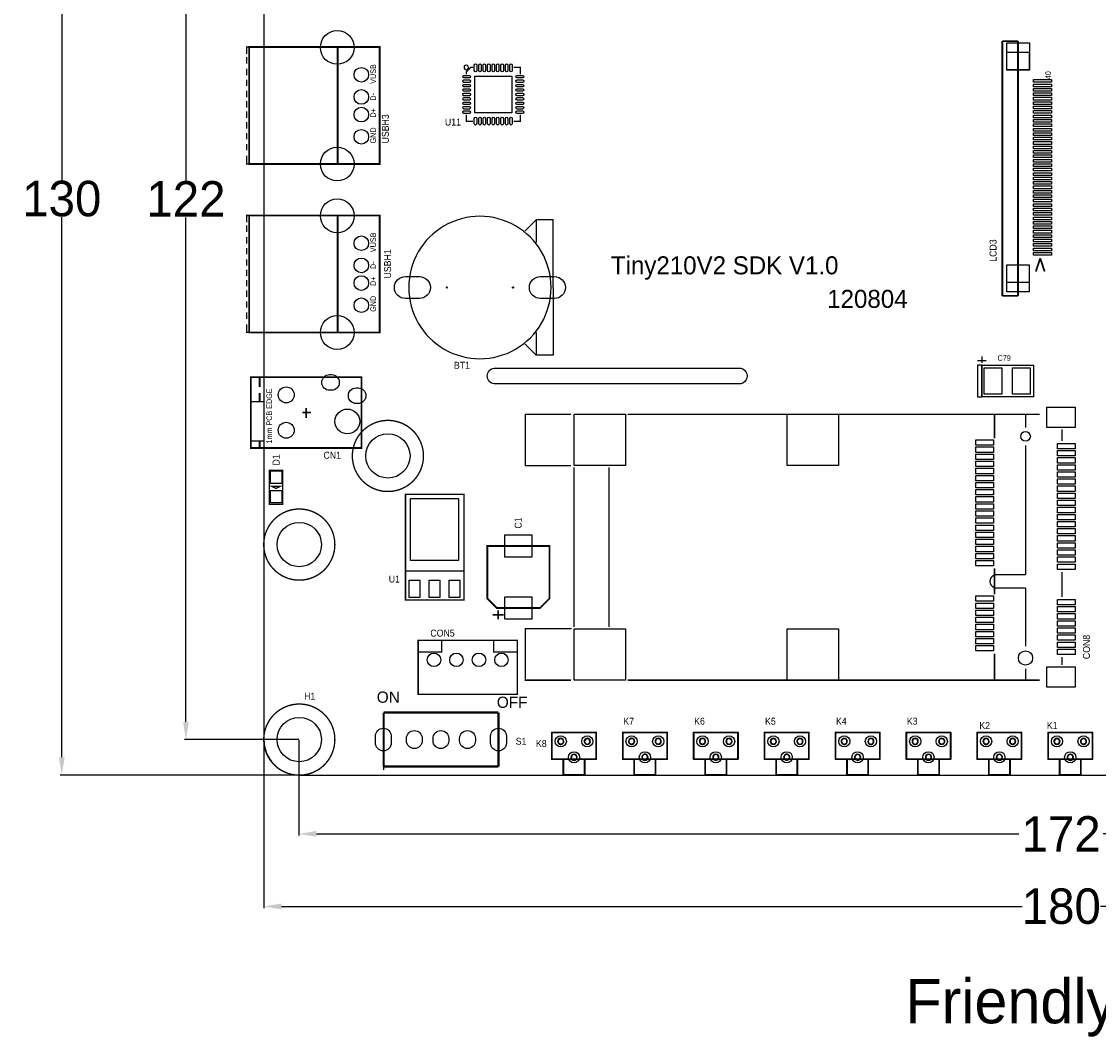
# Model space of a CAD drawing. Extents: x -27 to 182, y -30 to 147.
# Tile 1 of 3: x -27 to 94, y -30 to 85. Entities that reach past the tile are written whole.
import ezdxf

# ---------------------------------------------------------------- set-up
doc = ezdxf.new("R2010")
doc.units = 0
doc.header["$MEASUREMENT"] = 0
doc.layers.get('0').update_dxf_attribs({"linetype": 'CONTINUOUS'})
doc.layers.get('Defpoints').update_dxf_attribs({"linetype": 'CONTINUOUS'})
for name, color, linetype in [('BG_OUTLINE', 2, 'CONTINUOUS'), ('BG_SILKSCREEN_TOP', 1, 'CONTINUOUS'), ('PG_SILKSCREEN_TOP', 9, 'CONTINUOUS'), ('PIN_BOTTOM', 11, 'CONTINUOUS'), ('PIN_TOP', 10, 'CONTINUOUS'), ('RD_SILKSCREEN_TOP', 13, 'CONTINUOUS')]:
    doc.layers.add(name, color=color, linetype=linetype)
doc.dimstyles.get("Standard").update_dxf_attribs({"dimtxt": 0.18, "dimasz": 0.18, "dimexe": 0.18, "dimexo": 0.0625, "dimgap": 0.09, "dimtad": 0, "dimtih": 1, "dimtoh": 1, "dimdec": 4, "dimzin": 0, "dimdsep": 46, "dimtxsty": 'STANDARD', "dimcen": 0.09, "dimadec": 0, "dimazin": 0, "dimtfac": 1, "dimtdec": 4, "dimtofl": 0, "dimtmove": 0, "dimatfit": 3, "dimfxl": 1, "dimtolj": 1, "dimtzin": 0, "dimarcsym": 0})

# ---------------------------------------------------------------- blocks, each defined once
blk = doc.blocks.new('*D8')
at = {"color": 0, "linetype": 'ByBlock', "lineweight": -2}
for p, q in [((3.94, 130.01), (-22.98, 130.01)), ((-22.8, 128.01), (-22.8, 67.1)), ((-22.8, 2), (-22.8, 62.92)), ((3.94, 0), (-22.98, 0))]:
    blk.add_line(p, q, dxfattribs=at)
at = {"color": 0}
for points in [[(-22.47, 128.01), (-23.13, 128.01), (-22.8, 130.01)], [(-23.13, 2), (-22.47, 2), (-22.8, 0)]]:
    blk.add_solid(points, dxfattribs=at)
at = {"layer": 'Defpoints', "color": 0}
for p in [(4, 130.01), (-22.8, 0), (4, 0)]:
    blk.add_point(p, dxfattribs=at)
at = {"color": 0, "linetype": 'ByBlock', "insert": (-22.8, 65.01), "char_height": 4, "attachment_point": 5}
blk.add_mtext('\\A1;130', dxfattribs=at)
blk = doc.blocks.new('*D9')
at = {"color": 0, "linetype": 'ByBlock', "lineweight": -2}
for p, q in [((3.94, 126), (-8.97, 126)), ((-8.79, 124), (-8.79, 67.09)), ((-8.79, 6), (-8.79, 62.91)), ((3.94, 4), (-8.97, 4))]:
    blk.add_line(p, q, dxfattribs=at)
at = {"color": 0}
for points in [[(-8.46, 124), (-9.12, 124), (-8.79, 126)], [(-9.12, 6), (-8.46, 6), (-8.79, 4)]]:
    blk.add_solid(points, dxfattribs=at)
at = {"layer": 'Defpoints', "color": 0}
for p in [(-8.79, 126), (4, 126), (4, 4)]:
    blk.add_point(p, dxfattribs=at)
at = {"color": 0, "linetype": 'ByBlock', "insert": (-8.79, 65), "char_height": 4, "attachment_point": 5}
blk.add_mtext('\\A1;122', dxfattribs=at)
blk = doc.blocks.new('*D10')
at = {"color": 0, "linetype": 'ByBlock', "lineweight": -2}
for p, q in [((3.94, 3.94), (3.94, -6.82)), ((176, 3.94), (176, -6.82)), ((5.94, -6.64), (85.21, -6.64)), ((174, -6.64), (94.73, -6.64))]:
    blk.add_line(p, q, dxfattribs=at)
at = {"color": 0}
for points in [[(5.94, -6.3), (5.94, -6.97), (3.94, -6.64)], [(174, -6.97), (174, -6.3), (176, -6.64)]]:
    blk.add_solid(points, dxfattribs=at)
at = {"layer": 'Defpoints', "color": 0}
for p in [(3.94, 4), (176, 4), (3.94, -6.64)]:
    blk.add_point(p, dxfattribs=at)
at = {"color": 0, "linetype": 'ByBlock', "insert": (89.97, -6.64), "char_height": 4, "attachment_point": 5}
blk.add_mtext('\\A1;172', dxfattribs=at)
blk = doc.blocks.new('*D11')
at = {"color": 0, "linetype": 'ByBlock', "lineweight": -2}
for p, q in [((-0.01, 3.94), (-0.01, -15)), ((180, 3.94), (180, -15)), ((1.99, -14.82), (85.57, -14.82)), ((178, -14.82), (94.42, -14.82))]:
    blk.add_line(p, q, dxfattribs=at)
at = {"color": 0}
for points in [[(1.99, -14.49), (1.99, -15.16), (-0.01, -14.82)], [(178, -15.16), (178, -14.49), (180, -14.82)]]:
    blk.add_solid(points, dxfattribs=at)
at = {"layer": 'Defpoints', "color": 0}
for p in [(-0.01, 4), (180, 4), (-0.01, -14.82)]:
    blk.add_point(p, dxfattribs=at)
at = {"color": 0, "linetype": 'ByBlock', "insert": (89.99, -14.82), "char_height": 4, "attachment_point": 5}
blk.add_mtext('\\A1;180', dxfattribs=at)

msp = doc.modelspace()

# ---------------------------------------------------------------- linework, layer by layer
at = {"layer": 'BG_OUTLINE'}
for points in [[(4, 0), (175.9999, 0, 0.414214), (179.9999, 4), (179.9999, 126, 0.414214), (175.9999, 130), (4, 130, 0.414214), (0, 126), (0, 4, 0.414215)], [(26.0079, 45.909), (53.5669, 45.909, -1.095754), (53.5669, 44.131), (26.0079, 44.131, -0.892174)]]:
    msp.add_lwpolyline(points, format="xyb", close=True, dxfattribs=at)
at = {"layer": 'BG_SILKSCREEN_TOP', "const_width": 0.1999}
for points in [[(32.5024, 1.8026), (32.5024, 4.8026)], [(32.5024, 4.8026), (37.5024, 4.8026)], [(37.5024, 1.8026), (37.5024, 4.8026)], [(40.5023, 1.8026), (40.5023, 4.8026)], [(40.5023, 4.8026), (45.5023, 4.8026)], [(45.5023, 1.8026), (45.5023, 4.8026)], [(48.5024, 1.8026), (48.5024, 4.8026)], [(48.5024, 4.8026), (53.5024, 4.8026)], [(53.5024, 1.8026), (53.5024, 4.8026)], [(56.5024, 1.8026), (56.5024, 4.8026)], [(56.5024, 4.8026), (61.5024, 4.8026)], [(61.5024, 1.8026), (61.5024, 4.8026)], [(64.5024, 1.8026), (64.5024, 4.8026)], [(64.5024, 4.8026), (69.5023, 4.8026)], [(69.5023, 1.8026), (69.5023, 4.8026)], [(72.5024, 1.8026), (72.5024, 4.8026)], [(72.5024, 4.8026), (77.5023, 4.8026)], [(77.5023, 1.8026), (77.5023, 4.8026)], [(80.5024, 1.8026), (80.5024, 4.8026)], [(80.5024, 4.8026), (85.5023, 4.8026)], [(85.5023, 1.8026), (85.5023, 4.8026)], [(88.5024, 1.8026), (88.5024, 4.8026)], [(88.5024, 4.8026), (93.5023, 4.8026)], [(93.5023, 1.8026), (93.5023, 4.8026)], [(32.5024, 1.8026), (37.5024, 1.8026)], [(33.8024, 0.0025), (33.8024, 1.8026)], [(36.2024, 0.0025), (36.2024, 1.8026)], [(40.5023, 1.8026), (45.5023, 1.8026)], [(41.8023, 0.0025), (41.8023, 1.8026)], [(44.2024, 0.0025), (44.2024, 1.8026)], [(48.5024, 1.8026), (53.5024, 1.8026)], [(49.8024, 0.0025), (49.8024, 1.8026)], [(52.2024, 0.0025), (52.2024, 1.8026)], [(56.5024, 1.8026), (61.5024, 1.8026)], [(57.8024, 0.0025), (57.8024, 1.8026)], [(60.2024, 0.0025), (60.2024, 1.8026)], [(64.5024, 1.8026), (69.5023, 1.8026)], [(65.8023, 0.0025), (65.8023, 1.8026)], [(68.2024, 0.0025), (68.2024, 1.8026)], [(72.5024, 1.8026), (77.5023, 1.8026)], [(73.8023, 0.0025), (73.8023, 1.8026)], [(76.2024, 0.0025), (76.2024, 1.8026)], [(80.5024, 1.8026), (85.5023, 1.8026)], [(81.8023, 0.0025), (81.8023, 1.8026)], [(84.2024, 0.0025), (84.2024, 1.8026)], [(88.5024, 1.8026), (93.5023, 1.8026)], [(89.8023, 0.0025), (89.8023, 1.8026)], [(92.2024, 0.0025), (92.2024, 1.8026)], [(33.8024, 0.0025), (36.2024, 0.0025)], [(41.8023, 0.0025), (44.2024, 0.0025)], [(49.8024, 0.0025), (52.2024, 0.0025)], [(57.8024, 0.0025), (60.2024, 0.0025)], [(65.8023, 0.0025), (68.2024, 0.0025)], [(73.8023, 0.0025), (76.2024, 0.0025)], [(81.8023, 0.0025), (84.2024, 0.0025)], [(89.8023, 0.0025), (92.2024, 0.0025)]]:
    msp.add_lwpolyline(points, dxfattribs=at)
at = {"layer": 'BG_SILKSCREEN_TOP', "const_width": 0.1001}
for points in [[(32.5524, 4.8026, 1), (32.452601, 4.802613, 1)], [(32.5524, 4.8026, 1), (32.452601, 4.802613, 1)], [(37.5524, 4.8026, 1), (37.452581, 4.802613, 1)], [(37.5524, 4.8026, 1), (37.452581, 4.802613, 1)], [(40.5524, 4.8026, 1), (40.452569, 4.802613, 1)], [(40.5524, 4.8026, 1), (40.452569, 4.802613, 1)], [(45.5524, 4.8026, 1), (45.452549, 4.802613, 1)], [(45.5524, 4.8026, 1), (45.452549, 4.802613, 1)], [(48.5524, 4.8026, 1), (48.452638, 4.802613, 1)], [(48.5524, 4.8026, 1), (48.452638, 4.802613, 1)], [(53.5524, 4.8026, 1), (53.452618, 4.802613, 1)], [(53.5524, 4.8026, 1), (53.452618, 4.802613, 1)], [(56.5525, 4.8026, 1), (56.452608, 4.802613, 1)], [(56.5525, 4.8026, 1), (56.452608, 4.802613, 1)], [(61.5524, 4.8026, 1), (61.452586, 4.802613, 1)], [(61.5524, 4.8026, 1), (61.452586, 4.802613, 1)], [(64.5524, 4.8026, 1), (64.452574, 4.802613, 1)], [(64.5524, 4.8026, 1), (64.452574, 4.802613, 1)], [(69.5524, 4.8026, 1), (69.452554, 4.802613, 1)], [(69.5524, 4.8026, 1), (69.452554, 4.802613, 1)], [(72.5524, 4.8026, 1), (72.452644, 4.802613, 1)], [(72.5524, 4.8026, 1), (72.452644, 4.802613, 1)], [(77.5524, 4.8026, 1), (77.452624, 4.802613, 1)], [(77.5524, 4.8026, 1), (77.452624, 4.802613, 1)], [(80.5524, 4.8026, 1), (80.452612, 4.802613, 1)], [(80.5524, 4.8026, 1), (80.452612, 4.802613, 1)], [(85.5524, 4.8026, 1), (85.452592, 4.802613, 1)], [(85.5524, 4.8026, 1), (85.452592, 4.802613, 1)], [(88.5524, 4.8026, 1), (88.45258, 4.802613, 1)], [(88.5524, 4.8026, 1), (88.45258, 4.802613, 1)], [(93.5524, 4.8026, 1), (93.45256, 4.802613, 1)], [(93.5524, 4.8026, 1), (93.45256, 4.802613, 1)], [(32.5524, 1.8026, 1), (32.452601, 1.802625, 1)], [(32.5524, 1.8026, 1), (32.452601, 1.802625, 1)], [(33.8524, 1.8026, 1), (33.752646, 1.802625, 1)], [(36.2524, 1.8026, 1), (36.152434, 1.802625, 1)], [(37.5524, 1.8026, 1), (37.452581, 1.802625, 1)], [(37.5524, 1.8026, 1), (37.452581, 1.802625, 1)], [(40.5524, 1.8026, 1), (40.452569, 1.802625, 1)], [(40.5524, 1.8026, 1), (40.452569, 1.802625, 1)], [(41.8523, 1.8026, 1), (41.752511, 1.802625, 1)], [(44.2524, 1.8026, 1), (44.1523, 1.802625, 1)], [(45.5524, 1.8026, 1), (45.452549, 1.802625, 1)], [(45.5524, 1.8026, 1), (45.452549, 1.802625, 1)], [(48.5524, 1.8026, 1), (48.452638, 1.802625, 1)], [(48.5524, 1.8026, 1), (48.452638, 1.802625, 1)], [(49.8524, 1.8026, 1), (49.752582, 1.802625, 1)], [(52.2525, 1.8026, 1), (52.152371, 1.802625, 1)], [(53.5524, 1.8026, 1), (53.452618, 1.802625, 1)], [(53.5524, 1.8026, 1), (53.452618, 1.802625, 1)], [(56.5525, 1.8026, 1), (56.452608, 1.802625, 1)], [(56.5525, 1.8026, 1), (56.452608, 1.802625, 1)], [(57.8524, 1.8026, 1), (57.752601, 1.802625, 1)], [(60.2525, 1.8026, 1), (60.152441, 1.802625, 1)], [(61.5524, 1.8026, 1), (61.452586, 1.802625, 1)], [(61.5524, 1.8026, 1), (61.452586, 1.802625, 1)], [(64.5524, 1.8026, 1), (64.452574, 1.802625, 1)], [(64.5524, 1.8026, 1), (64.452574, 1.802625, 1)], [(65.8524, 1.8026, 1), (65.752518, 1.802625, 1)], [(68.2524, 1.8026, 1), (68.152306, 1.802625, 1)], [(69.5524, 1.8026, 1), (69.452554, 1.802625, 1)], [(69.5524, 1.8026, 1), (69.452554, 1.802625, 1)], [(72.5524, 1.8026, 1), (72.452644, 1.802625, 1)], [(72.5524, 1.8026, 1), (72.452644, 1.802625, 1)], [(73.8524, 1.8026, 1), (73.752486, 1.802625, 1)], [(76.2524, 1.8026, 1), (76.152274, 1.802625, 1)], [(77.5524, 1.8026, 1), (77.452624, 1.802625, 1)], [(77.5524, 1.8026, 1), (77.452624, 1.802625, 1)], [(80.5524, 1.8026, 1), (80.452612, 1.802625, 1)], [(80.5524, 1.8026, 1), (80.452612, 1.802625, 1)], [(81.8524, 1.8026, 1), (81.752454, 1.802625, 1)], [(84.2524, 1.8026, 1), (84.152343, 1.802625, 1)], [(85.5524, 1.8026, 1), (85.452592, 1.802625, 1)], [(85.5524, 1.8026, 1), (85.452592, 1.802625, 1)], [(88.5524, 1.8026, 1), (88.45258, 1.802625, 1)], [(88.5524, 1.8026, 1), (88.45258, 1.802625, 1)], [(89.8524, 1.8026, 1), (89.752524, 1.802625, 1)], [(92.2524, 1.8026, 1), (92.152311, 1.802625, 1)], [(93.5524, 1.8026, 1), (93.45256, 1.802625, 1)], [(93.5524, 1.8026, 1), (93.45256, 1.802625, 1)], [(33.8524, 0.0025, 1), (33.752646, 0.002478, 1)], [(33.8524, 0.0025, 1), (33.752646, 0.002478, 1)], [(36.2524, 0.0025, 1), (36.152434, 0.002478, 1)], [(36.2524, 0.0025, 1), (36.152434, 0.002478, 1)], [(41.8523, 0.0025, 1), (41.752511, 0.002478, 1)], [(41.8523, 0.0025, 1), (41.752511, 0.002478, 1)], [(44.2524, 0.0025, 1), (44.1523, 0.002478, 1)], [(44.2524, 0.0025, 1), (44.1523, 0.002478, 1)], [(49.8524, 0.0025, 1), (49.752582, 0.002478, 1)], [(49.8524, 0.0025, 1), (49.752582, 0.002478, 1)], [(52.2525, 0.0025, 1), (52.152371, 0.002478, 1)], [(52.2525, 0.0025, 1), (52.152371, 0.002478, 1)], [(57.8524, 0.0025, 1), (57.752601, 0.002478, 1)], [(57.8524, 0.0025, 1), (57.752601, 0.002478, 1)], [(60.2525, 0.0025, 1), (60.152441, 0.002478, 1)], [(60.2525, 0.0025, 1), (60.152441, 0.002478, 1)], [(65.8524, 0.0025, 1), (65.752518, 0.002478, 1)], [(65.8524, 0.0025, 1), (65.752518, 0.002478, 1)], [(68.2524, 0.0025, 1), (68.152306, 0.002478, 1)], [(68.2524, 0.0025, 1), (68.152306, 0.002478, 1)], [(73.8524, 0.0025, 1), (73.752486, 0.002478, 1)], [(73.8524, 0.0025, 1), (73.752486, 0.002478, 1)], [(76.2524, 0.0025, 1), (76.152274, 0.002478, 1)], [(76.2524, 0.0025, 1), (76.152274, 0.002478, 1)], [(81.8524, 0.0025, 1), (81.752454, 0.002478, 1)], [(81.8524, 0.0025, 1), (81.752454, 0.002478, 1)], [(84.2524, 0.0025, 1), (84.152343, 0.002478, 1)], [(84.2524, 0.0025, 1), (84.152343, 0.002478, 1)], [(89.8524, 0.0025, 1), (89.752524, 0.002478, 1)], [(89.8524, 0.0025, 1), (89.752524, 0.002478, 1)], [(92.2524, 0.0025, 1), (92.152311, 0.002478, 1)], [(92.2524, 0.0025, 1), (92.152311, 0.002478, 1)]]:
    msp.add_lwpolyline(points, format="xyb", close=True, dxfattribs=at)
at = {"layer": 'BG_SILKSCREEN_TOP'}
for points in [[(33.8531, 3.8026, 1), (33.151592, 3.802617, 1)], [(33.8531, 3.8026, 1), (33.151592, 3.802617, 1)], [(33.8024, 3.8026, 1), (33.202394, 3.802617, 1)], [(36.8534, 3.8026, 1), (36.151585, 3.802617, 1)], [(36.8534, 3.8026, 1), (36.151585, 3.802617, 1)], [(36.8026, 3.8026, 1), (36.202385, 3.802617, 1)], [(41.8531, 3.8026, 1), (41.151611, 3.802617, 1)], [(41.8531, 3.8026, 1), (41.151611, 3.802617, 1)], [(41.8023, 3.8026, 1), (41.202411, 3.802617, 1)], [(44.8534, 3.8026, 1), (44.151604, 3.802617, 1)], [(44.8534, 3.8026, 1), (44.151604, 3.802617, 1)], [(44.8026, 3.8026, 1), (44.202404, 3.802617, 1)], [(49.8532, 3.8026, 1), (49.15158, 3.802617, 1)], [(49.8532, 3.8026, 1), (49.15158, 3.802617, 1)], [(49.8024, 3.8026, 1), (49.20238, 3.802617, 1)], [(52.8534, 3.8026, 1), (52.151622, 3.802617, 1)], [(52.8534, 3.8026, 1), (52.151622, 3.802617, 1)], [(52.8026, 3.8026, 1), (52.202422, 3.802617, 1)], [(57.8532, 3.8026, 1), (57.151599, 3.802617, 1)], [(57.8532, 3.8026, 1), (57.151599, 3.802617, 1)], [(57.8024, 3.8026, 1), (57.202399, 3.802617, 1)], [(60.8534, 3.8026, 1), (60.15159, 3.802617, 1)], [(60.8534, 3.8026, 1), (60.15159, 3.802617, 1)], [(60.8026, 3.8026, 1), (60.20239, 3.802617, 1)], [(65.8531, 3.8026, 1), (65.151616, 3.802617, 1)], [(65.8531, 3.8026, 1), (65.151616, 3.802617, 1)], [(65.8023, 3.8026, 1), (65.202416, 3.802617, 1)], [(68.8534, 3.8026, 1), (68.151609, 3.802617, 1)], [(68.8534, 3.8026, 1), (68.151609, 3.802617, 1)], [(68.8026, 3.8026, 1), (68.202409, 3.802617, 1)], [(73.8531, 3.8026, 1), (73.151584, 3.802617, 1)], [(73.8531, 3.8026, 1), (73.151584, 3.802617, 1)], [(73.8023, 3.8026, 1), (73.202384, 3.802617, 1)], [(76.8534, 3.8026, 1), (76.151577, 3.802617, 1)], [(76.8534, 3.8026, 1), (76.151577, 3.802617, 1)], [(76.8026, 3.8026, 1), (76.202377, 3.802617, 1)], [(81.8531, 3.8026, 1), (81.151603, 3.802617, 1)], [(81.8531, 3.8026, 1), (81.151603, 3.802617, 1)], [(81.8023, 3.8026, 1), (81.202403, 3.802617, 1)], [(84.8534, 3.8026, 1), (84.151596, 3.802617, 1)], [(84.8534, 3.8026, 1), (84.151596, 3.802617, 1)], [(84.8026, 3.8026, 1), (84.202396, 3.802617, 1)], [(89.8531, 3.8026, 1), (89.151622, 3.802617, 1)], [(89.8531, 3.8026, 1), (89.151622, 3.802617, 1)], [(89.8023, 3.8026, 1), (89.202422, 3.802617, 1)], [(92.8534, 3.8026, 1), (92.151615, 3.802617, 1)], [(92.8534, 3.8026, 1), (92.151615, 3.802617, 1)], [(92.8026, 3.8026, 1), (92.202415, 3.802617, 1)], [(35.3533, 2.0025, 1), (34.651691, 2.002521, 1)], [(35.3533, 2.0025, 1), (34.651691, 2.002521, 1)], [(35.3025, 2.0025, 1), (34.702491, 2.002521, 1)], [(43.3532, 2.0025, 1), (42.651708, 2.002521, 1)], [(43.3532, 2.0025, 1), (42.651708, 2.002521, 1)], [(43.3024, 2.0025, 1), (42.702508, 2.002521, 1)], [(51.3533, 2.0025, 1), (50.651678, 2.002521, 1)], [(51.3533, 2.0025, 1), (50.651678, 2.002521, 1)], [(51.3025, 2.0025, 1), (50.702478, 2.002521, 1)], [(59.3533, 2.0025, 1), (58.651798, 2.002521, 1)], [(59.3533, 2.0025, 1), (58.651798, 2.002521, 1)], [(59.3025, 2.0025, 1), (58.702598, 2.002521, 1)], [(67.3533, 2.0025, 1), (66.651715, 2.002521, 1)], [(67.3533, 2.0025, 1), (66.651715, 2.002521, 1)], [(67.3025, 2.0025, 1), (66.702515, 2.002521, 1)], [(75.3533, 2.0025, 1), (74.651683, 2.002521, 1)], [(75.3533, 2.0025, 1), (74.651683, 2.002521, 1)], [(75.3025, 2.0025, 1), (74.702483, 2.002521, 1)], [(83.3533, 2.0025, 1), (82.651702, 2.002521, 1)], [(83.3533, 2.0025, 1), (82.651702, 2.002521, 1)], [(83.3025, 2.0025, 1), (82.702502, 2.002521, 1)], [(91.3533, 2.0025, 1), (90.651721, 2.002521, 1)], [(91.3533, 2.0025, 1), (90.651721, 2.002521, 1)], [(91.3025, 2.0025, 1), (90.702521, 2.002521, 1)]]:
    msp.add_lwpolyline(points, format="xyb", close=True, dxfattribs=at)
at = {"layer": 'PG_SILKSCREEN_TOP'}
for points, const_width in [([(85.1113, 82.8037), (83.3364, 82.8037)], 0.2032), ([(83.3364, 54.0537), (83.3364, 82.8037)], 0.2032), ([(85.1113, 54.0537), (85.1113, 82.8037)], 0.2032), ([(-1.9515, 81.3647), (-1.9515, 82.1267), (-1.6467, 82.1267)], 0.1524), ([(8.2847, 68.9289), (13.0726, 68.9289), (13.0726, 82.1369), (-1.6594, 82.1369), (-1.6594, 68.9289), (8.2949, 68.9289), (8.3355, 68.9695), (8.3355, 82.0505)], 0.2032), ([(-1.9515, 80.2725), (-1.9515, 81.0091)], 0.1524), ([(-1.9515, 78.9517), (-1.9515, 79.6883)], 0.1524), ([(23.6055, 79.8285), (23.3515, 79.8285), (22.8435, 79.3205), (22.8435, 79.0665)], 0.1524), ([(28.1775, 79.8285), (28.9395, 79.8285), (28.9395, 79.0665)], 0.1524), ([(-1.9515, 77.7325), (-1.9515, 78.4691)], 0.1524), ([(-1.9515, 76.4625), (-1.9515, 77.1991)], 0.1524), ([(-1.9515, 75.2941), (-1.9515, 76.0307)], 0.1524), ([(-1.9515, 74.1257), (-1.9515, 74.8623)], 0.1524), ([(22.8435, 74.4945), (22.8435, 73.7325), (23.6055, 73.7325)], 0.1524), ([(28.1775, 73.7325), (28.9395, 73.7325), (28.9395, 74.4945)], 0.1524), ([(-1.9515, 72.9319), (-1.9515, 73.6685)], 0.1524), ([(-1.9515, 71.7127), (-1.9515, 72.4493)], 0.1524), ([(-1.9515, 70.4681), (-1.9515, 71.2047)], 0.1524), ([(-1.6467, 68.9441), (-1.9515, 68.9441), (-1.9515, 69.8585)], 0.1524), ([(-1.9515, 62.3647), (-1.9515, 63.1267), (-1.6467, 63.1267)], 0.1524), ([(8.2847, 49.9288), (13.0726, 49.9288), (13.0726, 63.1368), (-1.6594, 63.1368), (-1.6594, 49.9288), (8.2949, 49.9288), (8.3355, 49.9695), (8.3355, 63.0505)], 0.2032), ([(-1.9515, 61.2725), (-1.9515, 62.0091)], 0.1524), ([(-1.9515, 59.9517), (-1.9515, 60.6883)], 0.1524), ([(-1.9515, 58.7325), (-1.9515, 59.4691)], 0.1524), ([(87.1113, 56.8038), (87.6115, 58.3037)], 0.1999), ([(88.1113, 56.8038), (87.6115, 58.3037)], 0.1999), ([(-1.9515, 57.4625), (-1.9515, 58.1991)], 0.1524), ([(-1.9515, 56.2941), (-1.9515, 57.0307)], 0.1524), ([(-1.9515, 55.1257), (-1.9515, 55.8623)], 0.1524), ([(-1.9515, 53.9319), (-1.9515, 54.6685)], 0.1524), ([(-1.9515, 52.7127), (-1.9515, 53.4493)], 0.1524), ([(85.1113, 54.0537), (83.3364, 54.0537)], 0.2032), ([(-1.9515, 51.4681), (-1.9515, 52.2047)], 0.1524), ([(-1.6467, 49.9441), (-1.9515, 49.9441), (-1.9515, 50.8585)], 0.1524), ([(80.518, 46.736), (81.534, 46.736)], 0.1524), ([(81.026, 47.244), (81.026, 46.482)], 0.1524), ([(-0.4747, 44.7939), (-0.4747, 43.7939)], 0.1999), ([(-0.4747, 43.0939), (-0.4747, 42.0939)], 0.1999), ([(4.7752, 41.3941), (4.7752, 40.2941)], 0.1999), ([(5.3251, 40.894), (4.3251, 40.894)], 0.1999), ([(34.6536, 40.7048), (29.5036, 40.7048), (29.5036, 34.9048), (34.6536, 34.9048)], 0.1524), ([(41.0536, 40.7048), (87.5536, 40.7048)], 0.1524), ([(82.4536, 40.7048), (82.4536, 38.0048)], 0.1524), ([(85.9536, 40.7048), (85.9536, 39.2048)], 0.1524), ([(90.0536, 37.7048), (90.0536, 39.0048)], 0.1524), ([(-0.4747, 37.6941), (-0.4747, 36.894)], 0.1999), ([(85.9536, 37.2048), (85.9536, 22.6048)], 0.1524), ([(35.0036, 16.7048), (35.0036, 34.7048)], 0.1524), ([(38.9536, 34.7048), (38.9536, 16.7048)], 0.1524), ([(15.9865, 23.0345), (22.5905, 23.0345)], 0.1524), ([(82.4536, 23.3048), (82.4536, 20.4048)], 0.1524), ([(82.7036, 22.6048), (85.9536, 22.6048)], 0.1524), ([(90.0536, 20.1048), (90.0536, 22.9048)], 0.1524), ([(85.9536, 21.1048), (82.7036, 21.1048)], 0.1524), ([(85.9536, 21.1048), (85.9536, 14.5048)], 0.1524), ([(26.4414, 17.5768), (26.4414, 18.5928)], 0.2032), ([(27.0764, 18.0848), (25.8064, 18.0848)], 0.2032), ([(34.6536, 10.7048), (29.5036, 10.7048), (29.5036, 16.5048), (34.7536, 16.5048)], 0.1524), ([(20.0815, 15.1615), (20.0815, 13.8915), (17.4145, 13.8915)], 0.1524), ([(25.9235, 15.1615), (25.9235, 13.8915), (28.5905, 13.8915)], 0.1524), ([(82.4536, 13.7048), (82.4536, 10.7048)], 0.1524), ([(90.0536, 12.4048), (90.0536, 13.3048)], 0.1524), ([(85.9536, 12.0048), (85.9536, 10.7048)], 0.1524), ([(87.5536, 10.7048), (41.0536, 10.7048)], 0.1524), ([(13.5255, 7.0505), (13.5255, 0.9545)], 0.254), ([(26.4795, 7.0505), (13.5255, 7.0505)], 0.254), ([(26.4795, 7.0505), (26.4795, 0.9545)], 0.254), ([(26.4795, 0.9545), (13.5255, 0.9545)], 0.254)]:
    msp.add_lwpolyline(points, dxfattribs=dict(at, const_width=const_width))
for points in [[(86.3615, 79.5538), (83.8614, 79.5538), (83.8614, 81.5538), (86.3615, 81.5538)], [(86.3615, 55.5539), (83.8614, 55.5539), (83.8614, 57.5539), (86.3615, 57.5539)], [(80.518, 46.228), (80.518, 42.672), (81.026, 42.672), (81.026, 46.228)], [(-1.4747, 42.0939), (-1.4747, 37.6941), (0.0251, 37.6941), (0.0251, 42.0939)]]:
    msp.add_lwpolyline(points, close=True, dxfattribs=at)
for points in [[(23.0975, 79.8285, 1), (22.58948, 79.828483, 1)], [(32.4147, 55.0025, 1), (16.350303, 55.002512, 1)]]:
    msp.add_lwpolyline(points, format="xyb", close=True, dxfattribs=at)
for points in [[(32.6375, 55.0025), (32.6375, 62.6225), (30.7325, 62.6225), (29.4625, 61.3525)], [(30.7325, 62.6225), (30.7325, 60.0825)], [(32.6375, 55.0025), (32.6375, 47.3825), (30.7325, 47.3825), (29.4625, 48.6525)], [(30.7325, 49.9225), (30.7325, 47.3825)], [(13.5026, 1.3355), (13.5024, 0.5735)], [(13.5026, 1.3355), (13.5024, 0.5735)], [(13.5026, 1.3355), (13.5024, 0.5735)]]:
    msp.add_lwpolyline(points, dxfattribs=at)
for points, const_width in [([(81.026, 46.228), (86.868, 46.228), (86.868, 42.672), (81.026, 42.672)], 0.1524), ([(-1.4747, 36.894), (11.0251, 36.894), (11.0251, 44.894), (-1.4747, 44.894)], 0.1999), ([(0.6096, 34.3662), (2.1336, 34.3662), (2.1336, 30.5562), (0.6096, 30.5562)], 0.1524), ([(1.8796, 32.5882), (0.8636, 32.5882), (1.3716, 32.3342)], 0.1524), ([(15.9865, 31.6705), (22.5905, 31.6705), (22.5905, 19.7325), (15.9865, 19.7325)], 0.1524), ([(31.1615, 18.8468), (26.2933, 18.8468), (25.2265, 19.9136), (25.2265, 25.8468), (32.2265, 25.8468), (32.2265, 19.9136)], 0.2032), ([(17.4145, 9.0909), (28.5905, 9.0909), (28.5905, 15.1869), (17.4145, 15.1869)], 0.1524)]:
    msp.add_lwpolyline(points, close=True, dxfattribs=dict(at, const_width=const_width))
at = {"layer": 'PG_SILKSCREEN_TOP', "const_width": 0.1524}
for points in [[(18.0132, 35.9999, 1), (9.986795, 35.999905, 1)], [(8.0132, 25.9999, 1), (-0.013216, 25.999894, 1)], [(8.0132, 4, 1), (-0.013216, 3.999984, 1)]]:
    msp.add_lwpolyline(points, format="xyb", close=True, dxfattribs=at)
msp.add_lwpolyline([(82.7036, 22.6048, 1), (82.7036, 21.1048)], format="xyb", dxfattribs=at)
at = {"layer": 'PIN_BOTTOM'}
for points in [[(7.6269, 43.405), (7.4237, 43.405, -1), (7.4237, 45.183), (7.6269, 45.183, -1)], [(10.6269, 41.9049), (10.4237, 41.9049, -1), (10.4237, 43.6829), (10.6269, 43.6829, -1)], [(12.5905, 3.6215), (12.5905, 4.3835, -1), (14.3685, 4.3835), (14.3685, 3.6215, -1)], [(16.0904, 3.8755), (16.0904, 4.1295, -1), (17.8684, 4.1295), (17.8684, 3.8755, -1)], [(19.0904, 3.8755), (19.0904, 4.1295, -1), (20.8684, 4.1295), (20.8684, 3.8755, -1)], [(22.0904, 3.8755), (22.0904, 4.1295, -1), (23.8684, 4.1295), (23.8684, 3.8755, -1)], [(25.5905, 3.6215), (25.5905, 4.3835, -1), (27.3685, 4.3835), (27.3685, 3.6215, -1)]]:
    msp.add_lwpolyline(points, format="xyb", close=True, dxfattribs=at)
for points in [[(40.7992, 34.9092), (35.008, 34.9092), (35.008, 40.7004), (40.7992, 40.7004)], [(64.8492, 34.9092), (59.058, 34.9092), (59.058, 40.7004), (64.8492, 40.7004)], [(40.7992, 10.7092), (35.008, 10.7092), (35.008, 16.5004), (40.7992, 16.5004)], [(64.8492, 10.7092), (59.058, 10.7092), (59.058, 16.5004), (64.8492, 16.5004)]]:
    msp.add_lwpolyline(points, close=True, dxfattribs=at)
for centre, radius in [((8.2847, 82.0861), 1.905), ((11.0025, 79.0025), 0.8255), ((11.0025, 76.4981), 0.8255), ((11.0025, 74.5042), 0.8255), ((11.0025, 72.0023), 0.8255), ((8.2847, 68.9289), 1.905), ((8.2847, 63.0861), 1.905), ((11.0025, 60.0025), 0.8255), ((11.0025, 57.4981), 0.8255), ((11.0025, 55.5042), 0.8255), ((20.6487, 55.0025), 0.0635), ((28.1163, 55.0025), 0.0635), ((11.0025, 53.0023), 0.8255), ((8.2847, 49.9289), 1.905), ((2.5253, 42.894), 0.9017), ((9.4252, 39.894), 1.397), ((2.5253, 38.894), 0.9017), ((14, 35.9999), 2.5), ((85.9536, 38.2048), 0.5461), ((4, 25.9999), 2.5), ((19.1925, 13.0025), 0.762), ((21.7325, 13.0025), 0.762), ((24.2725, 13.0025), 0.762), ((26.8125, 13.0025), 0.762), ((85.9536, 13.2048), 0.8001), ((4, 4), 2.5), ((33.5024, 3.8026), 0.635), ((36.5024, 3.8026), 0.635), ((41.5024, 3.8026), 0.635), ((44.5024, 3.8026), 0.635), ((49.5024, 3.8026), 0.635), ((52.5024, 3.8026), 0.635), ((57.5024, 3.8026), 0.635), ((60.5024, 3.8026), 0.635), ((65.5024, 3.8026), 0.635), ((68.5024, 3.8026), 0.635), ((73.5024, 3.8026), 0.635), ((76.5024, 3.8026), 0.635), ((81.5024, 3.8026), 0.635), ((84.5024, 3.8026), 0.635), ((89.5024, 3.8026), 0.635), ((92.5024, 3.8026), 0.635), ((35.0025, 2.0025), 0.635), ((43.0025, 2.0025), 0.635), ((51.0025, 2.0025), 0.635), ((59.0025, 2.0025), 0.635), ((67.0025, 2.0025), 0.635), ((75.0025, 2.0025), 0.635), ((83.0025, 2.0025), 0.635), ((91.0025, 2.0025), 0.635)]:
    msp.add_circle(centre, radius, dxfattribs=at)
at = {"layer": 'PIN_TOP'}
for points in [[(86.3879, 79.5401), (83.8479, 79.5401), (83.8479, 82.5881), (86.3879, 82.5881)], [(23.8087, 74.6977), (23.8087, 78.8633), (27.9743, 78.8633), (27.9743, 74.6977)], [(88.8797, 78.1561), (86.8477, 78.1561), (86.8477, 78.4609), (88.8797, 78.4609)], [(88.8797, 77.6559), (86.8477, 77.6559), (86.8477, 77.9607), (88.8797, 77.9607)], [(88.8797, 77.1558), (86.8477, 77.1558), (86.8477, 77.4606), (88.8797, 77.4606)], [(88.8797, 76.6557), (86.8477, 76.6557), (86.8477, 76.9605), (88.8797, 76.9605)], [(88.8797, 76.1556), (86.8477, 76.1556), (86.8477, 76.4604), (88.8797, 76.4604)], [(88.8797, 75.6554), (86.8477, 75.6554), (86.8477, 75.9602), (88.8797, 75.9602)], [(88.8797, 75.1553), (86.8477, 75.1553), (86.8477, 75.4601), (88.8797, 75.4601)], [(88.8797, 74.6552), (86.8477, 74.6552), (86.8477, 74.96), (88.8797, 74.96)], [(88.8797, 74.1551), (86.8477, 74.1551), (86.8477, 74.4599), (88.8797, 74.4599)], [(88.8797, 73.6549), (86.8477, 73.6549), (86.8477, 73.9597), (88.8797, 73.9597)], [(88.8797, 73.1548), (86.8477, 73.1548), (86.8477, 73.4596), (88.8797, 73.4596)], [(88.8797, 72.6547), (86.8477, 72.6547), (86.8477, 72.9595), (88.8797, 72.9595)], [(88.8797, 72.1546), (86.8477, 72.1546), (86.8477, 72.4594), (88.8797, 72.4594)], [(88.8797, 71.6544), (86.8477, 71.6544), (86.8477, 71.9592), (88.8797, 71.9592)], [(88.8797, 71.1543), (86.8477, 71.1543), (86.8477, 71.4591), (88.8797, 71.4591)], [(88.8797, 70.6542), (86.8477, 70.6542), (86.8477, 70.959), (88.8797, 70.959)], [(88.8797, 70.1541), (86.8477, 70.1541), (86.8477, 70.4589), (88.8797, 70.4589)], [(88.8797, 69.6539), (86.8477, 69.6539), (86.8477, 69.9587), (88.8797, 69.9587)], [(88.8797, 69.1538), (86.8477, 69.1538), (86.8477, 69.4586), (88.8797, 69.4586)], [(88.8797, 68.6537), (86.8477, 68.6537), (86.8477, 68.9585), (88.8797, 68.9585)], [(88.8797, 68.1536), (86.8477, 68.1536), (86.8477, 68.4584), (88.8797, 68.4584)], [(88.8797, 67.6534), (86.8477, 67.6534), (86.8477, 67.9582), (88.8797, 67.9582)], [(88.8797, 67.1533), (86.8477, 67.1533), (86.8477, 67.4581), (88.8797, 67.4581)], [(88.8797, 66.6532), (86.8477, 66.6532), (86.8477, 66.958), (88.8797, 66.958)], [(88.8797, 66.1531), (86.8477, 66.1531), (86.8477, 66.4579), (88.8797, 66.4579)], [(88.8797, 65.6529), (86.8477, 65.6529), (86.8477, 65.9577), (88.8797, 65.9577)], [(88.8797, 65.1528), (86.8477, 65.1528), (86.8477, 65.4576), (88.8797, 65.4576)], [(88.8797, 64.6527), (86.8477, 64.6527), (86.8477, 64.9575), (88.8797, 64.9575)], [(88.8797, 64.1525), (86.8477, 64.1525), (86.8477, 64.4573), (88.8797, 64.4573)], [(88.8797, 63.6524), (86.8477, 63.6524), (86.8477, 63.9572), (88.8797, 63.9572)], [(88.8797, 63.1523), (86.8477, 63.1523), (86.8477, 63.4571), (88.8797, 63.4571)], [(88.8797, 62.6522), (86.8477, 62.6522), (86.8477, 62.957), (88.8797, 62.957)], [(88.8797, 62.152), (86.8477, 62.152), (86.8477, 62.4568), (88.8797, 62.4568)], [(88.8797, 61.6519), (86.8477, 61.6519), (86.8477, 61.9567), (88.8797, 61.9567)], [(88.8797, 61.1518), (86.8477, 61.1518), (86.8477, 61.4566), (88.8797, 61.4566)], [(88.8797, 60.6517), (86.8477, 60.6517), (86.8477, 60.9565), (88.8797, 60.9565)], [(88.8797, 60.1515), (86.8477, 60.1515), (86.8477, 60.4563), (88.8797, 60.4563)], [(88.8797, 59.6514), (86.8477, 59.6514), (86.8477, 59.9562), (88.8797, 59.9562)], [(88.8797, 59.1513), (86.8477, 59.1513), (86.8477, 59.4561), (88.8797, 59.4561)], [(88.8797, 58.6512), (86.8477, 58.6512), (86.8477, 58.956), (88.8797, 58.956)], [(86.3752, 54.5186), (83.8352, 54.5186), (83.8352, 57.5666), (86.3752, 57.5666)], [(81.3054, 42.9514), (81.3054, 45.9486), (83.2866, 45.9486), (83.2866, 42.9514)], [(84.4804, 42.9514), (84.4804, 45.9486), (86.4616, 45.9486), (86.4616, 42.9514)], [(91.5538, 39.1991), (88.3534, 39.1991), (88.3534, 41.5105), (91.5538, 41.5105)], [(40.7992, 34.9092), (35.008, 34.9092), (35.008, 40.7004), (40.7992, 40.7004)], [(64.8492, 34.9092), (59.058, 34.9092), (59.058, 40.7004), (64.8492, 40.7004)], [(82.3569, 37.2), (80.3503, 37.2), (80.3503, 37.8096), (82.3569, 37.8096)], [(82.3569, 36.4), (80.3503, 36.4), (80.3503, 37.0096), (82.3569, 37.0096)], [(91.5569, 36.8), (89.5503, 36.8), (89.5503, 37.4096), (91.5569, 37.4096)], [(91.5569, 36), (89.5503, 36), (89.5503, 36.6096), (91.5569, 36.6096)], [(82.3569, 35.6), (80.3503, 35.6), (80.3503, 36.2096), (82.3569, 36.2096)], [(82.3569, 34.8), (80.3503, 34.8), (80.3503, 35.4096), (82.3569, 35.4096)], [(91.5569, 35.2), (89.5503, 35.2), (89.5503, 35.8096), (91.5569, 35.8096)], [(0.7447, 34.3065), (2.0147, 34.3065), (2.0147, 32.9065), (0.7447, 32.9065)], [(82.3569, 34), (80.3503, 34), (80.3503, 34.6096), (82.3569, 34.6096)], [(91.5569, 34.4), (89.5503, 34.4), (89.5503, 35.0096), (91.5569, 35.0096)], [(91.5569, 33.6), (89.5503, 33.6), (89.5503, 34.2096), (91.5569, 34.2096)], [(82.3569, 33.2), (80.3503, 33.2), (80.3503, 33.8096), (82.3569, 33.8096)], [(82.3569, 32.4), (80.3503, 32.4), (80.3503, 33.0096), (82.3569, 33.0096)], [(91.5569, 32.8), (89.5503, 32.8), (89.5503, 33.4096), (91.5569, 33.4096)], [(0.7447, 32.0967), (2.0147, 32.0967), (2.0147, 30.6967), (0.7447, 30.6967)], [(82.3569, 31.6), (80.3503, 31.6), (80.3503, 32.2096), (82.3569, 32.2096)], [(91.5569, 32), (89.5503, 32), (89.5503, 32.6096), (91.5569, 32.6096)], [(91.5569, 31.2), (89.5503, 31.2), (89.5503, 31.8096), (91.5569, 31.8096)], [(16.558, 24.2029), (16.558, 31.2133), (21.9682, 31.2133), (21.9682, 24.2029)], [(82.3569, 30.8), (80.3503, 30.8), (80.3503, 31.4096), (82.3569, 31.4096)], [(82.3569, 30), (80.3503, 30), (80.3503, 30.6096), (82.3569, 30.6096)], [(91.5569, 30.4), (89.5503, 30.4), (89.5503, 31.0096), (91.5569, 31.0096)], [(82.3569, 29.2), (80.3503, 29.2), (80.3503, 29.8096), (82.3569, 29.8096)], [(91.5569, 29.6), (89.5503, 29.6), (89.5503, 30.2096), (91.5569, 30.2096)], [(91.5569, 28.8), (89.5503, 28.8), (89.5503, 29.4096), (91.5569, 29.4096)], [(82.3569, 28.4), (80.3503, 28.4), (80.3503, 29.0096), (82.3569, 29.0096)], [(82.3569, 27.6), (80.3503, 27.6), (80.3503, 28.2096), (82.3569, 28.2096)], [(91.5569, 28), (89.5503, 28), (89.5503, 28.6096), (91.5569, 28.6096)], [(30.2514, 24.5768), (27.2034, 24.5768), (27.2034, 27.1168), (30.2514, 27.1168)], [(82.3569, 26.8), (80.3503, 26.8), (80.3503, 27.4096), (82.3569, 27.4096)], [(91.5569, 27.2), (89.5503, 27.2), (89.5503, 27.8096), (91.5569, 27.8096)], [(91.5569, 26.4), (89.5503, 26.4), (89.5503, 27.0096), (91.5569, 27.0096)], [(82.3569, 26), (80.3503, 26), (80.3503, 26.6096), (82.3569, 26.6096)], [(82.3569, 25.2), (80.3503, 25.2), (80.3503, 25.8096), (82.3569, 25.8096)], [(91.5569, 25.6), (89.5503, 25.6), (89.5503, 26.2096), (91.5569, 26.2096)], [(82.3569, 24.4), (80.3503, 24.4), (80.3503, 25.0096), (82.3569, 25.0096)], [(91.5569, 24.8), (89.5503, 24.8), (89.5503, 25.4096), (91.5569, 25.4096)], [(91.5569, 24), (89.5503, 24), (89.5503, 24.6096), (91.5569, 24.6096)], [(82.3569, 23.6), (80.3503, 23.6), (80.3503, 24.2096), (82.3569, 24.2096)], [(91.5569, 23.2), (89.5503, 23.2), (89.5503, 23.8096), (91.5569, 23.8096)], [(16.4056, 20.0119), (16.4056, 21.9931), (17.5994, 21.9931), (17.5994, 20.0119)], [(18.6662, 20.0119), (18.6662, 21.9931), (19.86, 21.9931), (19.86, 20.0119)], [(20.9268, 20.0119), (20.9268, 21.9931), (22.1206, 21.9931), (22.1206, 20.0119)], [(30.2514, 17.5768), (27.2034, 17.5768), (27.2034, 20.1168), (30.2514, 20.1168)], [(82.3569, 19.6), (80.3503, 19.6), (80.3503, 20.2096), (82.3569, 20.2096)], [(91.5569, 19.2), (89.5503, 19.2), (89.5503, 19.8096), (91.5569, 19.8096)], [(82.3569, 18.8), (80.3503, 18.8), (80.3503, 19.4096), (82.3569, 19.4096)], [(82.3569, 18), (80.3503, 18), (80.3503, 18.6096), (82.3569, 18.6096)], [(91.5569, 18.4), (89.5503, 18.4), (89.5503, 19.0096), (91.5569, 19.0096)], [(82.3569, 17.2), (80.3503, 17.2), (80.3503, 17.8096), (82.3569, 17.8096)], [(91.5569, 17.6), (89.5503, 17.6), (89.5503, 18.2096), (91.5569, 18.2096)], [(91.5569, 16.8), (89.5503, 16.8), (89.5503, 17.4096), (91.5569, 17.4096)], [(40.7992, 10.7092), (35.008, 10.7092), (35.008, 16.5004), (40.7992, 16.5004)], [(64.8492, 10.7092), (59.058, 10.7092), (59.058, 16.5004), (64.8492, 16.5004)], [(82.3569, 16.4), (80.3503, 16.4), (80.3503, 17.0096), (82.3569, 17.0096)], [(82.3569, 15.6), (80.3503, 15.6), (80.3503, 16.2096), (82.3569, 16.2096)], [(91.5569, 16), (89.5503, 16), (89.5503, 16.6096), (91.5569, 16.6096)], [(91.5569, 15.2), (89.5503, 15.2), (89.5503, 15.8096), (91.5569, 15.8096)], [(82.3569, 14.8), (80.3503, 14.8), (80.3503, 15.4096), (82.3569, 15.4096)], [(82.3569, 14), (80.3503, 14), (80.3503, 14.6096), (82.3569, 14.6096)], [(91.5569, 14.4), (89.5503, 14.4), (89.5503, 15.0096), (91.5569, 15.0096)], [(91.5569, 13.6), (89.5503, 13.6), (89.5503, 14.2096), (91.5569, 14.2096)], [(91.5538, 9.8991), (88.3534, 9.8991), (88.3534, 12.2105), (91.5538, 12.2105)]]:
    msp.add_lwpolyline(points, close=True, dxfattribs=at)
for points in [[(24.0312, 80.0853), (24.0312, 79.4757, -1), (23.7518, 79.4757), (23.7518, 80.0853, -1)], [(24.5312, 80.0853), (24.5312, 79.4757, -1), (24.2518, 79.4757), (24.2518, 80.0853, -1)], [(25.0312, 80.0853), (25.0312, 79.4757, -1), (24.7518, 79.4757), (24.7518, 80.0853, -1)], [(25.5312, 80.0853), (25.5312, 79.4757, -1), (25.2518, 79.4757), (25.2518, 80.0853, -1)], [(26.0312, 80.0853), (26.0312, 79.4757, -1), (25.7518, 79.4757), (25.7518, 80.0853, -1)], [(26.5312, 80.0853), (26.5312, 79.4757, -1), (26.2518, 79.4757), (26.2518, 80.0853, -1)], [(27.0312, 80.0853), (27.0312, 79.4757, -1), (26.7518, 79.4757), (26.7518, 80.0853, -1)], [(27.5312, 80.0853), (27.5312, 79.4757, -1), (27.2518, 79.4757), (27.2518, 80.0853, -1)], [(28.0312, 80.0853), (28.0312, 79.4757, -1), (27.7518, 79.4757), (27.7518, 80.0853, -1)], [(23.1963, 78.6408), (22.5867, 78.6408, -1), (22.5867, 78.9202), (23.1963, 78.9202, -1)], [(23.1963, 78.1408), (22.5867, 78.1408, -1), (22.5867, 78.4202), (23.1963, 78.4202, -1)], [(23.1963, 77.6408), (22.5867, 77.6408, -1), (22.5867, 77.9202), (23.1963, 77.9202, -1)], [(29.1963, 78.6408), (28.5867, 78.6408, -1), (28.5867, 78.9202), (29.1963, 78.9202, -1)], [(29.1963, 78.1408), (28.5867, 78.1408, -1), (28.5867, 78.4202), (29.1963, 78.4202, -1)], [(29.1963, 77.6408), (28.5867, 77.6408, -1), (28.5867, 77.9202), (29.1963, 77.9202, -1)], [(23.1963, 77.1408), (22.5867, 77.1408, -1), (22.5867, 77.4202), (23.1963, 77.4202, -1)], [(23.1963, 76.6408), (22.5867, 76.6408, -1), (22.5867, 76.9202), (23.1963, 76.9202, -1)], [(29.1963, 77.1408), (28.5867, 77.1408, -1), (28.5867, 77.4202), (29.1963, 77.4202, -1)], [(29.1963, 76.6408), (28.5867, 76.6408, -1), (28.5867, 76.9202), (29.1963, 76.9202, -1)], [(23.1963, 76.1408), (22.5867, 76.1408, -1), (22.5867, 76.4202), (23.1963, 76.4202, -1)], [(23.1963, 75.6408), (22.5867, 75.6408, -1), (22.5867, 75.9202), (23.1963, 75.9202, -1)], [(23.1963, 75.1408), (22.5867, 75.1408, -1), (22.5867, 75.4202), (23.1963, 75.4202, -1)], [(29.1963, 76.1408), (28.5867, 76.1408, -1), (28.5867, 76.4202), (29.1963, 76.4202, -1)], [(29.1963, 75.6408), (28.5867, 75.6408, -1), (28.5867, 75.9202), (29.1963, 75.9202, -1)], [(29.1963, 75.1408), (28.5867, 75.1408, -1), (28.5867, 75.4202), (29.1963, 75.4202, -1)], [(23.1963, 74.6408), (22.5867, 74.6408, -1), (22.5867, 74.9202), (23.1963, 74.9202, -1)], [(24.0312, 74.0853), (24.0312, 73.4757, -1), (23.7518, 73.4757), (23.7518, 74.0853, -1)], [(24.5312, 74.0853), (24.5312, 73.4757, -1), (24.2518, 73.4757), (24.2518, 74.0853, -1)], [(25.0312, 74.0853), (25.0312, 73.4757, -1), (24.7518, 73.4757), (24.7518, 74.0853, -1)], [(25.5312, 74.0853), (25.5312, 73.4757, -1), (25.2518, 73.4757), (25.2518, 74.0853, -1)], [(26.0312, 74.0853), (26.0312, 73.4757, -1), (25.7518, 73.4757), (25.7518, 74.0853, -1)], [(26.5312, 74.0853), (26.5312, 73.4757, -1), (26.2518, 73.4757), (26.2518, 74.0853, -1)], [(27.0312, 74.0853), (27.0312, 73.4757, -1), (26.7518, 73.4757), (26.7518, 74.0853, -1)], [(27.5312, 74.0853), (27.5312, 73.4757, -1), (27.2518, 73.4757), (27.2518, 74.0853, -1)], [(28.0312, 74.0853), (28.0312, 73.4757, -1), (27.7518, 73.4757), (27.7518, 74.0853, -1)], [(29.1963, 74.6408), (28.5867, 74.6408, -1), (28.5867, 74.9202), (29.1963, 74.9202, -1)], [(17.5499, 53.7579), (15.9751, 53.7579, -1), (15.9751, 56.2471), (17.5499, 56.2471, -1)], [(32.7899, 53.7579), (31.2151, 53.7579, -1), (31.2151, 56.2471), (32.7899, 56.2471, -1)], [(7.6269, 43.405), (7.4237, 43.405, -1), (7.4237, 45.183), (7.6269, 45.183, -1)], [(10.6269, 41.9049), (10.4237, 41.9049, -1), (10.4237, 43.6829), (10.6269, 43.6829, -1)], [(12.5905, 3.6215), (12.5905, 4.3835, -1), (14.3685, 4.3835), (14.3685, 3.6215, -1)], [(16.0904, 3.8755), (16.0904, 4.1295, -1), (17.8684, 4.1295), (17.8684, 3.8755, -1)], [(19.0904, 3.8755), (19.0904, 4.1295, -1), (20.8684, 4.1295), (20.8684, 3.8755, -1)], [(22.0904, 3.8755), (22.0904, 4.1295, -1), (23.8684, 4.1295), (23.8684, 3.8755, -1)], [(25.5905, 3.6215), (25.5905, 4.3835, -1), (27.3685, 4.3835), (27.3685, 3.6215, -1)]]:
    msp.add_lwpolyline(points, format="xyb", close=True, dxfattribs=at)
for centre, radius in [((8.2847, 82.0861), 1.905), ((11.0025, 79.0025), 0.8255), ((11.0025, 76.4981), 0.8255), ((11.0025, 74.5042), 0.8255), ((11.0025, 72.0023), 0.8255), ((8.2847, 68.9289), 1.905), ((8.2847, 63.0861), 1.905), ((11.0025, 60.0025), 0.8255), ((11.0025, 57.4981), 0.8255), ((11.0025, 55.5042), 0.8255), ((20.6487, 55.0025), 0.0635), ((28.1163, 55.0025), 0.0635), ((11.0025, 53.0023), 0.8255), ((8.2847, 49.9289), 1.905), ((2.5253, 42.894), 0.9017), ((9.4252, 39.894), 1.397), ((2.5253, 38.894), 0.9017), ((14, 35.9999), 2.5), ((85.9536, 38.2048), 0.5461), ((4, 25.9999), 2.5), ((19.1925, 13.0025), 0.762), ((21.7325, 13.0025), 0.762), ((24.2725, 13.0025), 0.762), ((26.8125, 13.0025), 0.762), ((85.9536, 13.2048), 0.8001), ((4, 4), 2.5), ((33.5024, 3.8026), 0.635), ((36.5024, 3.8026), 0.635), ((41.5024, 3.8026), 0.635), ((44.5024, 3.8026), 0.635), ((49.5024, 3.8026), 0.635), ((52.5024, 3.8026), 0.635), ((57.5024, 3.8026), 0.635), ((60.5024, 3.8026), 0.635), ((65.5024, 3.8026), 0.635), ((68.5024, 3.8026), 0.635), ((73.5024, 3.8026), 0.635), ((76.5024, 3.8026), 0.635), ((81.5024, 3.8026), 0.635), ((84.5024, 3.8026), 0.635), ((89.5024, 3.8026), 0.635), ((92.5024, 3.8026), 0.635), ((35.0025, 2.0025), 0.635), ((43.0025, 2.0025), 0.635), ((51.0025, 2.0025), 0.635), ((59.0025, 2.0025), 0.635), ((67.0025, 2.0025), 0.635), ((75.0025, 2.0025), 0.635), ((83.0025, 2.0025), 0.635), ((91.0025, 2.0025), 0.635)]:
    msp.add_circle(centre, radius, dxfattribs=at)

# ---------------------------------------------------------------- texts
at = {"linetype": 'ByBlock'}
msp.add_text('FriendlyARM www.arm9.net', height=5, dxfattribs=at).set_placement((72.39693, -28.007185))
at = {"layer": 'BG_SILKSCREEN_TOP'}
msp.add_text('Tiny210V2 SDK V1.0', height=2.032, dxfattribs=at).set_placement((39.1668, 56.4896))
at = {"layer": 'BG_SILKSCREEN_TOP', "width": 1.02}
for s, p in [('ON', (12.7419, 8.1558)), ('OFF', (26.289, 7.5777))]:
    msp.add_text(s, height=1.27, dxfattribs=at).set_placement(p)
at = {"layer": 'PG_SILKSCREEN_TOP', "width": 0.88}
for s, p in [('VUSB', (12.6535, 77.9865)), ('40', (88.8314, 78.5038)), ('D-', (12.6535, 76.0815)), ('D+', (12.6535, 74.1765)), ('GND', (12.6535, 71.2555)), ('VUSB', (12.6535, 58.9865)), ('D-', (12.6535, 57.0815)), ('D+', (12.6535, 55.1765)), ('GND', (12.6535, 52.2555)), ('1mm PCB EDGE', (0.9253, 37.3939))]:
    msp.add_text(s, height=0.635, rotation=90, dxfattribs=at).set_placement(p)
at = {"layer": 'PG_SILKSCREEN_TOP'}
msp.add_text('120804', height=2.032, dxfattribs=at).set_placement((63.5762, 52.705))
at = {"layer": 'RD_SILKSCREEN_TOP', "width": 0.935484}
for s, p in [('USBH3', (14.1055, 71.2597)), ('LCD3', (82.6855, 57.912)), ('USBH1', (14.3595, 56.0197)), ('D1', (1.778, 34.925)), ('C1', (29.0864, 27.8069)), ('CON8', (93.218, 13.081))]:
    msp.add_text(s, height=0.7874, rotation=90, dxfattribs=at).set_placement(p)
at = {"layer": 'RD_SILKSCREEN_TOP'}
for s, height, width, p in [('U11', 0.7874, 0.935484, (20.4343, 73.2705)), ('BT1', 0.7874, 0.935484, (21.4503, 45.8385)), ('C79', 0.635, 0.88, (82.804, 46.736)), ('CN1', 0.7874, 0.935484, (6.731, 35.687)), ('U1', 0.7874, 0.935484, (14.097, 21.717)), ('CON5', 0.7874, 0.935484, (18.796, 15.621)), ('H1', 0.7874, 0.935484, (4.5466, 8.5005)), ('K7', 0.7874, 0.935484, (40.5641, 5.6771)), ('K6', 0.7874, 0.935484, (48.5641, 5.6771)), ('K5', 0.7874, 0.935484, (56.5641, 5.6771)), ('K4', 0.7874, 0.935484, (64.5641, 5.6771)), ('K3', 0.7874, 0.935484, (72.5641, 5.6771)), ('K2', 0.7874, 0.935484, (80.7466, 5.1985)), ('K1', 0.7874, 0.935484, (88.3666, 5.1985)), ('S1', 0.7874, 0.935484, (28.4226, 3.4205)), ('K8', 0.7874, 0.935484, (30.7086, 3.1665))]:
    msp.add_text(s, height=height, dxfattribs=dict(at, width=width)).set_placement(p)

# ---------------------------------------------------------------- dimensions: what is measured, and where the dimension line sits
at = {"linetype": 'ByBlock'}
dim = msp.add_linear_dim(base=(-22.800526, 0), p1=(3.999992, 130.01321), p2=(4, 0), angle=90, dimstyle='Standard', override={"dimtxt": 4, "dimasz": 2, "dimdec": 0, "dimtmove": 2}, dxfattribs=at)
dim.commit()
dim.dimension.update_dxf_attribs({"geometry": '*D8', "text_midpoint": (-22.800526, 65.006605), "dimtype": 160})
dim = msp.add_linear_dim(base=(-8.789334, 126), p1=(3.999992, 3.999992), p2=(4, 126), angle=90, dimstyle='Standard', override={"dimtxt": 4, "dimasz": 2, "dimdec": 0, "dimtmove": 2}, dxfattribs=at)
dim.commit()
dim.dimension.update_dxf_attribs({"geometry": '*D9', "text_midpoint": (-8.789334, 64.999996)})
for base, p1, p2, picture, middle in [((-0.013216, -14.822621), (179.9999, 4), (-0.013216, 3.999984), '*D11', (89.993342, -14.822621)), ((3.937492, -6.636073), (175.9999, 4), (3.937492, 3.999992), '*D10', (89.968696, -6.636073))]:
    dim = msp.add_linear_dim(base=base, p1=p1, p2=p2, dimstyle='Standard', override={"dimtxt": 4, "dimasz": 2, "dimdec": 0, "dimtmove": 2}, dxfattribs=at)
    dim.commit()
    dim.dimension.update_dxf_attribs({"geometry": picture, "text_midpoint": middle})

doc.saveas('drawing.dxf')
